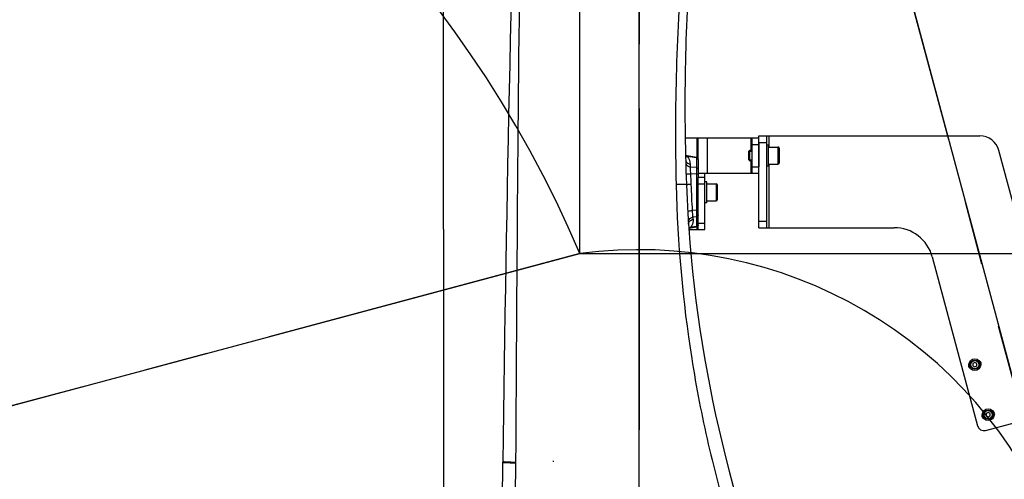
# Model space of a CAD drawing. Header units: millimetres. Extents: x 0 to 12486, y 0 to 8400.
# Tile 98 of 111: x 6113 to 6863, y 5754 to 6104. Entities that reach past the tile are written whole.
import ezdxf

# ---------------------------------------------------------------- set-up
doc = ezdxf.new("R2010")
doc.units = ezdxf.units.MM
doc.header["$LTSCALE"] = 653.4
doc.linetypes.add('CENTER', pattern=[0.6, 0.375, -0.075, 0.075, -0.075])
doc.layers.get('0').update_dxf_attribs({"linetype": 'CONTINUOUS'})
for name, color, linetype in [('03__ASM_ALL_CURVES', 7, 'CONTINUOUS'), ('1_DXF_AXIS', 7, 'CONTINUOUS'), ('304103000240DXF_CONTINUOUS_LINE', 7, 'CONTINUOUS'), ('304105000437DXF_CONTINUOUS_LINE', 7, 'CONTINUOUS'), ('304105000490DXF_CONTINUOUS_LINE', 7, 'CONTINUOUS'), ('501023000042DXF_CONTINUOUS_LINE', 7, 'CONTINUOUS'), ('501023000047DXF_CONTINUOUS_LINE', 7, 'CONTINUOUS'), ('501023000093DXF_CONTINUOUS_LINE', 7, 'CONTINUOUS'), ('504001000007DXF_CONTINUOUS_LINE', 7, 'CONTINUOUS'), ('504001000008DXF_CONTINUOUS_LINE', 7, 'CONTINUOUS'), ('DEFAULT_1', 7, 'CENTER'), ('DRW0004_DXF_DIMENSION', 7, 'CONTINUOUS')]:
    doc.layers.add(name, color=color, linetype=linetype)
doc.styles.get("Standard").update_dxf_attribs({"font": 'txt', "width": 0.7})
doc.dimstyles.new('DIMSTYLE_10', dxfattribs={"dimtxt": 100, "dimasz": 60, "dimexe": 1.5, "dimexo": 0, "dimgap": 1.25, "dimtad": 0, "dimtih": 1, "dimtoh": 1, "dimdsep": 46, "dimtxsty": 'Standard', "dimblk": '_FILLED', "dimblk1": '_FILLED', "dimblk2": '_FILLED', "dimcen": 0.09, "dimclrt": 5, "dimazin": 2, "dimtp": 0.1, "dimtm": 0.1, "dimtfac": 1, "dimtofl": 0, "dimtmove": 0, "dimatfit": 3, "dimldrblk": '_FILLED', "dimfxl": 0, "dimtolj": 1, "dimarcsym": 0})
doc.dimstyles.new('DIMSTYLE_12', dxfattribs={"dimtxt": 100, "dimasz": 60, "dimexe": 1.5, "dimexo": 0, "dimgap": 1.25, "dimtad": 0, "dimtih": 1, "dimtoh": 1, "dimdsep": 46, "dimtxsty": 'Standard', "dimblk": '_FILLED', "dimblk1": '_FILLED', "dimblk2": '_FILLED', "dimcen": 0.09, "dimclrt": 5, "dimazin": 2, "dimtp": 0.8, "dimtm": 0.8, "dimtfac": 1, "dimtofl": 0, "dimtmove": 0, "dimatfit": 3, "dimldrblk": '_FILLED', "dimfxl": 0, "dimtolj": 1, "dimarcsym": 0})
doc.dimstyles.new('DIMSTYLE_13', dxfattribs={"dimtxt": 100, "dimasz": 60, "dimexe": 1.5, "dimexo": 0, "dimgap": 1.25, "dimtad": 0, "dimtih": 1, "dimtoh": 1, "dimdsep": 46, "dimtxsty": 'Standard', "dimblk": '_FILLED', "dimblk1": '_FILLED', "dimblk2": '_FILLED', "dimcen": 0.09, "dimclrt": 5, "dimazin": 2, "dimtp": 2, "dimtm": 2, "dimtfac": 1, "dimtofl": 0, "dimtmove": 0, "dimatfit": 3, "dimldrblk": '_FILLED', "dimfxl": 0, "dimtolj": 1, "dimarcsym": 0})
doc.dimstyles.new('DIMSTYLE_14', dxfattribs={"dimtxt": 100, "dimasz": 60, "dimexe": 1.5, "dimexo": 0, "dimgap": 1.25, "dimtad": 0, "dimtih": 1, "dimtoh": 1, "dimdsep": 46, "dimtxsty": 'Standard', "dimblk": '_FILLED', "dimblk1": '_FILLED', "dimblk2": '_FILLED', "dimcen": 0.09, "dimclrt": 5, "dimazin": 2, "dimtp": 0.3, "dimtm": 0.3, "dimtfac": 1, "dimtofl": 0, "dimtmove": 0, "dimatfit": 3, "dimldrblk": '_FILLED', "dimfxl": 0, "dimtolj": 1, "dimarcsym": 0})
doc.dimstyles.new('DIMSTYLE_2', dxfattribs={"dimtxt": 100, "dimasz": 60, "dimexe": 1.5, "dimexo": 0, "dimgap": 1.25, "dimtad": 1, "dimdsep": 46, "dimtxsty": 'Standard', "dimblk": '_FILLED', "dimblk1": '_FILLED', "dimblk2": '_FILLED', "dimcen": 0.09, "dimclrt": 5, "dimazin": 2, "dimtp": 0.5, "dimtm": 0.5, "dimtfac": 1, "dimtofl": 0, "dimtmove": 0, "dimatfit": 3, "dimldrblk": '_FILLED', "dimfxl": 0, "dimtolj": 1, "dimarcsym": 0})
doc.dimstyles.new('DIMSTYLE_7', dxfattribs={"dimtxt": 100, "dimasz": 60, "dimexe": 1.5, "dimexo": 0, "dimgap": 1.25, "dimtad": 1, "dimdsep": 46, "dimtxsty": 'Standard', "dimblk": '_FILLED', "dimblk1": '_FILLED', "dimblk2": '_FILLED', "dimcen": 0.09, "dimclrt": 5, "dimazin": 2, "dimtp": 0.8, "dimtm": 0.8, "dimtfac": 1, "dimtofl": 0, "dimtmove": 0, "dimatfit": 3, "dimldrblk": '_FILLED', "dimfxl": 0, "dimtolj": 1, "dimarcsym": 0})
doc.dimstyles.new('DIMSTYLE_9', dxfattribs={"dimtxt": 100, "dimasz": 60, "dimexe": 1.5, "dimexo": 0, "dimgap": 1.25, "dimtad": 0, "dimtih": 1, "dimtoh": 1, "dimdsep": 46, "dimtxsty": 'Standard', "dimblk": '_FILLED', "dimblk1": '_FILLED', "dimblk2": '_FILLED', "dimcen": 0.09, "dimclrt": 5, "dimazin": 2, "dimtp": 1.2, "dimtm": 1.2, "dimtfac": 1, "dimtofl": 0, "dimtmove": 0, "dimatfit": 3, "dimldrblk": '_FILLED', "dimfxl": 0, "dimtolj": 1, "dimarcsym": 0})

# ---------------------------------------------------------------- blocks, each defined once
blk = doc.blocks.new('_FILLED')
at = {"color": 0, "linetype": 'ByBlock'}
blk.add_solid([(0, 0), (-1, 0.117), (-1, -0.117)], dxfattribs=at)
blk = doc.blocks.new('*D12')
at = {"layer": 'DRW0004_DXF_DIMENSION', "color": 2, "linetype": 'Continuous'}
for p, q in [((6436.31, 5944.41), (6436.31, 6725.31)), ((6585.31, 6675.96), (6585.31, 6725.31)), ((6436.31, 6695.31), (6131.27, 6695.31)), ((6131.27, 6695.31), (6510.81, 6695.31)), ((6685.31, 6695.31), (6510.81, 6695.31)), ((6585.31, 6695.31), (6685.31, 6695.31))]:
    blk.add_line(p, q, dxfattribs=at)
at = {"layer": 'DRW0004_DXF_DIMENSION', "color": 2, "linetype": 'Continuous', "xscale": 60, "yscale": 60, "zscale": 60}
blk.add_blockref('_FILLED', (6436.31, 6695.31), dxfattribs=at)
at = {"layer": 'DRW0004_DXF_DIMENSION', "color": 2, "linetype": 'Continuous', "xscale": 60, "yscale": 60, "zscale": 60, "rotation": 180}
blk.add_blockref('_FILLED', (6585.31, 6695.31), dxfattribs=at)
at = {"layer": 'DRW0004_DXF_DIMENSION', "color": 5, "linetype": 'Continuous', "insert": (6341.27, 6820.31), "char_height": 100, "width": 210, "attachment_point": 3, "line_spacing_factor": 0.9}
blk.add_mtext('149', dxfattribs=at)
blk = doc.blocks.new('*D15')
at = {"layer": 'DRW0004_DXF_DIMENSION', "color": 2, "linetype": 'Continuous'}
for p, q in [((6162.72, 6428.55), (5978.08, 6428.55)), ((6008.08, 6428.55), (6008.08, 6008.55)), ((6008.08, 5588.55), (6008.08, 6008.55))]:
    blk.add_line(p, q, dxfattribs=at)
at = {"layer": 'DRW0004_DXF_DIMENSION', "color": 2, "linetype": 'Continuous', "xscale": 60, "yscale": 60, "zscale": 60}
for p, rotation in [((6008.08, 6428.55), 90), ((6008.08, 5588.55), 270)]:
    blk.add_blockref('_FILLED', p, dxfattribs=dict(at, rotation=rotation))
at = {"layer": 'DRW0004_DXF_DIMENSION', "color": 5, "linetype": 'Continuous', "insert": (5883.08, 6008.55), "char_height": 100, "width": 210, "attachment_point": 2, "rotation": 90, "line_spacing_factor": 0.9}
blk.add_mtext('840', dxfattribs=at)
blk = doc.blocks.new('*D26')
at = {"layer": 'DRW0004_DXF_DIMENSION', "color": 2, "linetype": 'Continuous'}
blk.add_line((6540.12, 5925.75), (8725.51, 5925.75), dxfattribs=at)
at = {"layer": 'DRW0004_DXF_DIMENSION', "color": 5, "linetype": 'Continuous', "insert": (8775.51, 6050.75), "char_height": 100, "width": 350, "attachment_point": 1, "line_spacing_factor": 0.9}
blk.add_mtext('874.2', dxfattribs=at)
blk = doc.blocks.new('*D27')
at = {"layer": 'DRW0004_DXF_DIMENSION', "color": 2, "linetype": 'Continuous'}
blk.add_line((6585.31, 7291.93), (8725.51, 7291.93), dxfattribs=at)
at = {"layer": 'DRW0004_DXF_DIMENSION', "color": 5, "linetype": 'Continuous', "insert": (8775.51, 7416.93), "char_height": 100, "width": 490, "attachment_point": 1, "line_spacing_factor": 0.9}
blk.add_mtext('2240.38', dxfattribs=at)
blk = doc.blocks.new('*D28')
at = {"layer": 'DRW0004_DXF_DIMENSION', "color": 2, "linetype": 'Continuous'}
for p, q in [((6665.09, 7522.51), (6665.09, 7558.67)), ((6540.12, 7345.86), (6665.09, 7522.51)), ((6540.12, 5925.75), (6540.12, 7345.86))]:
    blk.add_line(p, q, dxfattribs=at)
at = {"layer": 'DRW0004_DXF_DIMENSION', "color": 5, "linetype": 'Continuous', "insert": (6540.09, 7608.67), "char_height": 100, "width": 420, "attachment_point": 1, "rotation": 90, "line_spacing_factor": 0.9}
blk.add_mtext('103.81', dxfattribs=at)
blk = doc.blocks.new('*D29')
at = {"layer": 'DRW0004_DXF_DIMENSION', "color": 2, "linetype": 'Continuous'}
blk.add_line((6436.31, 5944.41), (6436.31, 7558.67), dxfattribs=at)
at = {"layer": 'DRW0004_DXF_DIMENSION', "color": 5, "linetype": 'Continuous', "insert": (6311.31, 7608.67), "char_height": 100, "width": 70, "attachment_point": 1, "rotation": 90, "line_spacing_factor": 0.9}
blk.add_mtext('0', dxfattribs=at)
blk = doc.blocks.new('*D30')
at = {"layer": 'DRW0004_DXF_DIMENSION', "color": 2, "linetype": 'Continuous'}
blk.add_line((8288.69, 5588.55), (8288.69, 7558.67), dxfattribs=at)
at = {"layer": 'DRW0004_DXF_DIMENSION', "color": 5, "linetype": 'Continuous', "insert": (8163.69, 7608.67), "char_height": 100, "width": 490, "attachment_point": 1, "rotation": 90, "line_spacing_factor": 0.9}
blk.add_mtext('1852.38', dxfattribs=at)
blk = doc.blocks.new('*D32')
at = {"layer": 'DRW0004_DXF_DIMENSION', "color": 2, "linetype": 'Continuous'}
blk.add_line((4881.93, 5588.55), (4881.93, 7558.67), dxfattribs=at)
at = {"layer": 'DRW0004_DXF_DIMENSION', "color": 5, "linetype": 'Continuous', "insert": (4756.93, 7608.67), "char_height": 100, "width": 490, "attachment_point": 1, "rotation": 90, "line_spacing_factor": 0.9}
blk.add_mtext('1554.38', dxfattribs=at)

msp = doc.modelspace()

# ---------------------------------------------------------------- linework, layer by layer
at = {"color": 2, "linetype": 'Continuous'}
for centre, radius, start, end in [((6585.31, 5588.549), 1703.38, 290, 180), ((5745.31, 5588.549), 863.38, 22.989327, 112.010673), ((6585.31, 5588.549), 340.216, 306.213855, 97.633292)]:
    msp.add_arc(centre, radius, start, end, dxfattribs=at)
at = {"layer": '03__ASM_ALL_CURVES', "color": 4, "linetype": 'Continuous'}
for p, q in [((6585.31, 5588.549), (6585.31, 6548.549)), ((6701.221, 6459.607), (6922.512, 5633.741)), ((5714.252, 5704.46), (6540.119, 5925.75))]:
    msp.add_line(p, q, dxfattribs=at)
for centre, radius, start, end in [((6585.31, 5588.549), 1703.38, 290, 180), ((5745.31, 5588.549), 863.38, 22.989327, 112.010673), ((6585.31, 5588.549), 340.216, 306.213855, 97.633292)]:
    msp.add_arc(centre, radius, start, end, dxfattribs=at)
at = {"layer": '1_DXF_AXIS', "color": 7, "linetype": 'CENTER'}
for p, q in [((6585.31, 6428.549), (6585.31, 5590.186)), ((6436.31, 5944.411), (6436.31, 5011.549))]:
    msp.add_line(p, q, dxfattribs=at)
at = {"layer": '304103000240DXF_CONTINUOUS_LINE', "color": 7, "linetype": 'Continuous'}
for p, q in [((6629.051, 5999.109), (6620.542, 6000.49)), ((6630.31, 5997.63), (6630.31, 5983.712)), ((6621.276, 5978.576), (6621.286, 5978.318)), ((6629.051, 5945.988), (6623.133, 5945.028))]:
    msp.add_line(p, q, dxfattribs=at)
at = {"layer": '304103000240DXF_CONTINUOUS_LINE', "color": 9, "linetype": 'Continuous'}
for p, q in [((6629.019, 5998.716), (6622.064, 5999.844)), ((6629.05, 5999.109), (6629.019, 5998.716)), ((6629.019, 5998.716), (6629.019, 5991.369)), ((6629.019, 5991.369), (6624.185, 5991.761)), ((6629.019, 5986.223), (6624.441, 5986.595)), ((6629.019, 5986.223), (6629.019, 5958.874)), ((6630.31, 5986.223), (6629.019, 5986.223)), ((6613.427, 5978.386), (6613.434, 5978.126)), ((6629.019, 5958.874), (6625.672, 5958.603)), ((6630.31, 5958.874), (6629.019, 5958.874)), ((6629.019, 5953.729), (6626.2, 5953.5)), ((6629.019, 5953.729), (6629.019, 5946.382)), ((6629.019, 5946.382), (6624.451, 5945.641)), ((6629.019, 5946.382), (6629.051, 5945.988)), ((6519.78, 5767.87), (6519.785, 5767.136)), ((6519.783, 5767.87), (6519.782, 5767.136)), ((6491.416, 5766.275), (6491.42, 5766.85))]:
    msp.add_line(p, q, dxfattribs=at)
at = {"layer": '304103000240DXF_CONTINUOUS_LINE', "color": 7, "linetype": 'Continuous'}
for centre, radius, start, end in [((36479.349, 5406.521), 30000, 178.1542945, 179.3119481), ((8220.156, 6038.427), 1600, 175.844901, 182.143756), ((6628.81, 5997.629), 1.5, 0, 80.78218), ((7620.58, 6015.886), 1000, 182.153026, 202.429805), ((6628.81, 5947.469), 1.5, 279.217736, 360), ((5481.585, 5778.784), 1000, 350.220733, 359.311948)]:
    msp.add_arc(centre, radius, start, end, dxfattribs=at)
at = {"layer": '304103000240DXF_CONTINUOUS_LINE', "color": 9, "linetype": 'Continuous'}
for centre, radius, start, end in [((8311.064, 6018.715), 1698.116, 175.408342, 181.360868), ((6623.547, 5997.41), 2.864, 181.49818, 187.67827), ((6623.611, 5995.162), 2.868, 181.582065, 188.135576), ((8219.602, 6038.427), 1596.003, 181.861102, 182.153026), ((6637.795, 5620.257), 358.448, 92.305284, 92.483118), ((6649.398, 5334.423), 644.517, 92.193823, 92.313823), ((7620.049, 6015.887), 996.026, 182.153041, 183.297084), ((6625.836, 5948.329), 2.965, 181.207655, 183.882271), ((6622.423, 5948.079), 3.127, 279.823378, 283.121566)]:
    msp.add_arc(centre, radius, start, end, dxfattribs=at)
for points in [[(6491.42, 5766.85), (6492.416, 5917.088), (6492.998, 6067.337), (6495.82, 6217.552)], [(6620.541, 6000.492), (6621.084, 6000.398), (6621.606, 6000.152), (6622.064, 5999.844)], [(6622.064, 5999.844), (6623.233, 5998.144), (6624.073, 5996.07), (6624.126, 5994.007)], [(6620.709, 5997.027), (6620.804, 5996.318), (6621.179, 5995.617), (6621.693, 5995.119)], [(6620.771, 5994.756), (6620.985, 5993.258), (6622.681, 5991.934), (6624.185, 5991.761)], [(6621.693, 5995.119), (6622.334, 5994.499), (6623.24, 5994.109), (6624.126, 5994.007)], [(6624.126, 5994.007), (6624.145, 5993.258), (6624.165, 5992.51), (6624.185, 5991.761)], [(6630.31, 5990.082), (6630.31, 5990.69), (6629.622, 5991.295), (6629.019, 5991.369)], [(6630.31, 5955.015), (6630.31, 5954.408), (6629.622, 5953.802), (6629.019, 5953.729)], [(6622.872, 5948.267), (6622.854, 5949.085), (6623.219, 5949.949), (6623.776, 5950.548)], [(6623.776, 5950.548), (6624.42, 5951.243), (6625.374, 5951.7), (6626.312, 5951.83)], [(6626.2, 5953.5), (6626.237, 5952.943), (6626.274, 5952.387), (6626.312, 5951.83)], [(6624.451, 5945.641), (6624.051, 5945.368), (6623.604, 5945.143), (6623.133, 5945.033)], [(6489.363, 5721.874), (6490.902, 5736.61), (6491.319, 5751.459), (6491.416, 5766.275)]]:
    msp.add_open_spline(points, degree=3, dxfattribs=at)
for points, knots in [([(6620.666, 6000.02), (6620.885, 5999.945), (6621.349, 5999.841), (6621.823, 5999.829), (6622.064, 5999.844)], [0, 0, 0, 0, 0.4893979, 1, 1, 1, 1]), ([(6629.656, 5998.465), (6629.559, 5998.53), (6629.356, 5998.641), (6629.131, 5998.702), (6629.019, 5998.716)], [0, 0, 0, 0, 0.5072995, 1, 1, 1, 1]), ([(6630.31, 5997.429), (6630.31, 5997.627), (6630.146, 5998.042), (6629.839, 5998.34), (6629.656, 5998.465)], [0, 0, 0, 0, 0.4708546, 1, 1, 1, 1]), ([(6621, 5986.465), (6621, 5986.466), (6621.006, 5986.465), (6621.009, 5986.466), (6621.012, 5986.466)], [0, 0, 0, 0, 0.2552959, 1, 1, 1, 1]), ([(6621.012, 5986.466), (6621.12, 5986.476), (6622.265, 5986.511), (6623.407, 5986.56), (6624.441, 5986.595)], [0, 0, 0, 0, 0.0954748, 1, 1, 1, 1]), ([(6624.185, 5991.761), (6624.166, 5991.448), (6624.152, 5989.721), (6624.293, 5987.998), (6624.441, 5986.595)], [0, 0, 0, 0, 0.1820471, 1, 1, 1, 1]), ([(6629.019, 5991.369), (6629.031, 5991.054), (6629.067, 5989.339), (6629.047, 5987.624), (6629.019, 5986.223)], [0, 0, 0, 0, 0.1834787, 1, 1, 1, 1]), ([(6620.728, 5978.558), (6620.36, 5978.548), (6617.926, 5978.487), (6615.493, 5978.432), (6613.427, 5978.386)], [0, 0, 0, 0, 0.1514386, 1, 1, 1, 1]), ([(6613.434, 5978.126), (6614.512, 5933.861), (6620.375, 5867.445), (6635.033, 5791.284), (6645.773, 5748.317), (6651.813, 5726.988), (6655.457, 5716.536)], [0, 0, 0, 0, 0.4999302, 0.7499949, 0.8750239, 1, 1, 1, 1]), ([(6621.276, 5978.576), (6621.278, 5978.53), (6620.977, 5978.631), (6620.865, 5978.562), (6620.728, 5978.558)], [0, 0, 0, 0, 0.2517891, 1, 1, 1, 1]), ([(6621.286, 5978.318), (6621.282, 5978.403), (6621.822, 5978.234), (6622.024, 5978.358), (6622.266, 5978.368)], [0, 0, 0, 0, 0.2594301, 1, 1, 1, 1]), ([(6622.235, 5958.373), (6622.235, 5958.375), (6622.248, 5958.374), (6622.254, 5958.377), (6622.26, 5958.378)], [0, 0, 0, 0, 0.2576553, 1, 1, 1, 1]), ([(6622.26, 5958.378), (6622.378, 5958.393), (6623.516, 5958.467), (6624.653, 5958.543), (6625.672, 5958.603)], [0, 0, 0, 0, 0.1048188, 1, 1, 1, 1]), ([(6625.672, 5958.603), (6625.694, 5958.09), (6625.797, 5956.384), (6625.944, 5954.67), (6626.2, 5953.5)], [0, 0, 0, 0, 0.2999054, 1, 1, 1, 1]), ([(6629.019, 5958.874), (6629.029, 5958.363), (6629.053, 5956.648), (6629.067, 5954.932), (6629.019, 5953.729)], [0, 0, 0, 0, 0.2980007, 1, 1, 1, 1]), ([(6622.765, 5949.805), (6622.681, 5951.083), (6624.002, 5952.964), (6625.716, 5953.433), (6626.2, 5953.5)], [0, 0, 0, 0, 0.7237036, 1, 1, 1, 1]), ([(6626.312, 5951.83), (6626.419, 5950.256), (6625.864, 5948.021), (6624.783, 5946.137), (6624.451, 5945.641)], [0, 0, 0, 0, 0.7252694, 1, 1, 1, 1]), ([(6630.31, 5947.668), (6630.31, 5947.471), (6630.146, 5947.056), (6629.839, 5946.758), (6629.656, 5946.633)], [0, 0, 0, 0, 0.4708546, 1, 1, 1, 1]), ([(6623.084, 5945.472), (6623.298, 5945.544), (6623.752, 5945.643), (6624.216, 5945.655), (6624.451, 5945.641)], [0, 0, 0, 0, 0.4900284, 1, 1, 1, 1]), ([(6629.656, 5946.633), (6629.559, 5946.568), (6629.356, 5946.457), (6629.131, 5946.396), (6629.019, 5946.382)], [0, 0, 0, 0, 0.5072995, 1, 1, 1, 1]), ([(6481.519, 5767.352), (6481.519, 5767.29), (6481.879, 5767.289), (6482.041, 5767.234), (6482.215, 5767.217)], [0, 0, 0, 0, 0.2626858, 1, 1, 1, 1]), ([(6482.215, 5767.217), (6482.682, 5767.17), (6485.748, 5766.975), (6488.819, 5766.903), (6491.42, 5766.85)], [0, 0, 0, 0, 0.1527026, 1, 1, 1, 1]), ([(6481.512, 5766.776), (6481.51, 5766.539), (6482.974, 5766.803), (6483.558, 5766.538), (6484.235, 5766.504)], [0, 0, 0, 0, 0.2587681, 1, 1, 1, 1]), ([(6484.235, 5766.504), (6484.72, 5766.479), (6487.113, 5766.375), (6489.508, 5766.314), (6491.416, 5766.275)], [0, 0, 0, 0, 0.2029516, 1, 1, 1, 1])]:
    msp.add_open_spline(points, degree=3, knots=knots, dxfattribs=at)
at = {"layer": '304105000437DXF_CONTINUOUS_LINE', "color": 7, "linetype": 'Continuous'}
for p, q in [((6676.31, 5945.549), (6676.31, 6015.549)), ((6676.31, 6015.549), (6844.8, 6015.549)), ((6682.31, 6015.549), (6682.31, 5945.549)), ((6910.662, 5812.704), (6859.289, 6004.431)), ((6676.31, 5945.549), (6779.578, 5945.549)), ((6808.555, 5923.313), (6843.047, 5794.587)), ((6849.171, 5791.052), (6907.127, 5806.581))]:
    msp.add_line(p, q, dxfattribs=at)
at = {"layer": '304105000437DXF_CONTINUOUS_LINE', "color": 9, "linetype": 'Continuous'}
for p, q in [((6684.31, 6007.049), (6684.31, 6015.549)), ((6676.31, 6010.549), (6682.31, 6010.549)), ((6684.31, 5945.549), (6684.31, 5994.049)), ((6676.31, 5950.549), (6682.31, 5950.549))]:
    msp.add_line(p, q, dxfattribs=at)
at = {"layer": '304105000437DXF_CONTINUOUS_LINE', "color": 7, "linetype": 'Continuous'}
for centre, radius, start, end in [((6844.8, 6000.549), 15, 15, 90), ((6779.578, 5915.549), 30, 15, 90), ((6843.345, 5841.772), 2.5, 323.34558, 66.320221), ((6838.516, 5840.478), 2.5, 143.34558, 246.320221), ((6853.569, 5803.618), 2.5, 323.34558, 66.320221), ((6848.739, 5802.324), 2.5, 143.34558, 246.320221), ((6847.877, 5795.881), 5, 195, 285)]:
    msp.add_arc(centre, radius, start, end, dxfattribs=at)
at = {"layer": '304105000490DXF_CONTINUOUS_LINE', "color": 7, "linetype": 'Continuous'}
for p, q in [((6620.386, 6014.049), (6676.31, 6014.049)), ((6630.31, 5997.429), (6630.31, 6014.049)), ((6671.31, 5987.049), (6671.31, 6014.049)), ((6676.31, 6010.343), (6676.31, 5992.049)), ((6630.31, 5987.049), (6676.31, 5987.049)), ((6635.31, 5944.049), (6635.31, 5987.049)), ((6630.31, 5984.049), (6635.31, 5984.049)), ((6630.31, 5944.049), (6630.31, 5983.712)), ((6623.214, 5944.049), (6635.31, 5944.049))]:
    msp.add_line(p, q, dxfattribs=at)
at = {"layer": '304105000490DXF_CONTINUOUS_LINE', "color": 9, "linetype": 'Continuous'}
for p, q in [((6629.31, 6014.049), (6629.31, 5999.021)), ((6637.31, 5987.049), (6637.31, 6014.049)), ((6670.31, 6014.049), (6670.31, 6004.549)), ((6671.31, 6009.049), (6676.31, 6009.049)), ((6670.31, 5996.549), (6670.31, 5987.049)), ((6671.31, 5992.049), (6676.31, 5992.049)), ((6630.31, 5979.049), (6635.31, 5979.049)), ((6630.31, 5949.049), (6635.31, 5949.049)), ((6629.31, 5946.077), (6629.31, 5944.049))]:
    msp.add_line(p, q, dxfattribs=at)
at = {"layer": '501023000042DXF_CONTINUOUS_LINE', "color": 7, "linetype": 'Continuous'}
for p, q in [((6668.81, 6003.749), (6669.61, 6004.549)), ((6668.81, 5997.299), (6668.81, 6003.799)), ((6669.61, 5996.549), (6669.61, 6004.549)), ((6669.61, 6004.549), (6671.31, 6004.549)), ((6683.81, 6007.049), (6691.01, 6007.049)), ((6691.81, 6006.249), (6691.81, 5994.849)), ((6668.81, 5997.349), (6669.61, 5996.549)), ((6669.61, 5996.549), (6671.31, 5996.549)), ((6683.81, 5994.049), (6691.01, 5994.049))]:
    msp.add_line(p, q, dxfattribs=at)
at = {"layer": '501023000042DXF_CONTINUOUS_LINE', "color": 2, "linetype": 'Continuous'}
for p, q in [((6668.81, 6003.799), (6671.31, 6003.799)), ((6668.81, 5997.299), (6671.31, 5997.299))]:
    msp.add_line(p, q, dxfattribs=at)
at = {"layer": '501023000042DXF_CONTINUOUS_LINE', "color": 9, "linetype": 'Continuous'}
msp.add_line((6691.01, 6007.049), (6691.01, 5994.049), dxfattribs=at)
at = {"layer": '501023000042DXF_CONTINUOUS_LINE', "color": 7, "linetype": 'Continuous'}
for centre, start, end in [((6691.01, 6006.249), 0, 90), ((6691.01, 5994.849), 270, 360)]:
    msp.add_arc(centre, 0.8, start, end, dxfattribs=at)
at = {"layer": '501023000047DXF_CONTINUOUS_LINE', "color": 7, "linetype": 'Continuous'}
for p, q in [((6636.81, 5979.049), (6644.01, 5979.049)), ((6644.81, 5978.249), (6644.81, 5966.849)), ((6636.81, 5966.049), (6644.01, 5966.049))]:
    msp.add_line(p, q, dxfattribs=at)
at = {"layer": '501023000047DXF_CONTINUOUS_LINE', "color": 9, "linetype": 'Continuous'}
msp.add_line((6644.01, 5979.049), (6644.01, 5966.049), dxfattribs=at)
at = {"layer": '501023000047DXF_CONTINUOUS_LINE', "color": 7, "linetype": 'Continuous'}
for centre, start, end in [((6644.01, 5978.249), 0, 90), ((6644.01, 5966.849), 270, 360)]:
    msp.add_arc(centre, 0.8, start, end, dxfattribs=at)
at = {"layer": '501023000093DXF_CONTINUOUS_LINE', "color": 7, "linetype": 'Continuous'}
for p, q in [((6840.93, 5842.857), (6839.43, 5841.991)), ((6842.43, 5841.991), (6840.93, 5842.857)), ((6839.43, 5841.991), (6839.43, 5840.259)), ((6839.43, 5840.259), (6840.93, 5839.393)), ((6840.93, 5839.393), (6842.43, 5840.259)), ((6842.43, 5840.259), (6842.43, 5841.991)), ((6851.154, 5804.703), (6849.654, 5803.837)), ((6852.654, 5803.837), (6851.154, 5804.703)), ((6849.654, 5803.837), (6849.654, 5802.105)), ((6849.654, 5802.105), (6851.154, 5801.239)), ((6851.154, 5801.239), (6852.654, 5802.105)), ((6852.654, 5802.105), (6852.654, 5803.837))]:
    msp.add_line(p, q, dxfattribs=at)
for centre in [(6840.93, 5841.125), (6851.154, 5802.971)]:
    msp.add_circle(centre, 3.5, dxfattribs=at)
at = {"layer": '501023000093DXF_CONTINUOUS_LINE', "color": 9, "linetype": 'Continuous'}
for centre in [(6840.93, 5841.125), (6851.154, 5802.971)]:
    msp.add_circle(centre, 3.1, dxfattribs=at)
at = {"layer": '504001000007DXF_CONTINUOUS_LINE', "color": 7, "linetype": 'Continuous'}
for centre in [(6840.93, 5841.125), (6851.154, 5802.971)]:
    msp.add_circle(centre, 4.5, dxfattribs=at)
at = {"layer": '504001000008DXF_CONTINUOUS_LINE', "color": 7, "linetype": 'Continuous'}
for p, q in [((6683.81, 6008.549), (6682.31, 6008.549)), ((6683.81, 5992.549), (6683.81, 6008.549)), ((6683.81, 5992.549), (6682.31, 5992.549)), ((6636.81, 5980.549), (6635.31, 5980.549)), ((6636.81, 5964.549), (6636.81, 5980.549)), ((6636.81, 5964.549), (6635.31, 5964.549))]:
    msp.add_line(p, q, dxfattribs=at)
at = {"layer": 'DEFAULT_1', "color": 7, "linetype": 'CENTER'}
for p, q in [((6922.512, 5633.741), (6701.221, 6459.607)), ((6540.119, 5925.75), (5714.252, 5704.46))]:
    msp.add_line(p, q, dxfattribs=at)

# ---------------------------------------------------------------- dimensions: what is measured, and where the dimension line sits
at = {"layer": 'DRW0004_DXF_DIMENSION', "color": 2, "linetype": 'Continuous'}
for feature_location, offset, dtype, origin, dimstyle, override, picture, middle in [((4881.93, 5588.549), (0, 1970.12), 1, (6436.31, 5588.549), 'DIMSTYLE_9', {"dimgap": 24.999986, "dimtad": 1, "dimtih": 0, "dimtoh": 0}, '*D32', (4806.931, 7864.606)), ((8288.69, 5588.549), (0, 1970.12), 1, (6436.31, 5588.549), 'DIMSTYLE_9', {"dimgap": 24.999986, "dimtad": 1, "dimtih": 0, "dimtoh": 0}, '*D30', (8213.69, 7864.606)), ((6540.119, 5925.75), (124.971, 1632.919), 1, (6436.31, 5944.411), 'DIMSTYLE_14', {"dimgap": 24.999986, "dimtad": 1, "dimtih": 0, "dimtoh": 0}, '*D28', (6590.09, 7818.669)), ((6436.310307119, 5944.4109375), (0, 1614.257931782), 1, (6436.310307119, 5944.4109375), 'DIMSTYLE_10', {"dimgap": 24.999986, "dimtad": 1, "dimtih": 0, "dimtoh": 0}, '*D29', (6361.310487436, 7643.668877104)), ((6585.31, 7291.929), (2140.203, 0), 0, (6585.31, 5051.549), 'DIMSTYLE_13', {"dimgap": 24.999902, "dimtad": 1, "dimtih": 0, "dimtoh": 0}, '*D27', (9022.701, 7366.929)), ((6540.119, 5925.75), (2185.395, 0), 0, (6540.119, 5051.549), 'DIMSTYLE_12', {"dimgap": 25.000258, "dimtad": 1, "dimtih": 0, "dimtoh": 0}, '*D26', (8948.326, 6000.75))]:
    dim = msp.add_ordinate_dim(feature_location=feature_location, offset=offset, dtype=dtype, origin=origin, dimstyle=dimstyle, override=override, dxfattribs=at)
    dim.commit()
    dim.dimension.update_dxf_attribs({"geometry": picture, "text_midpoint": middle})
for base, p1, p2, angle, dimstyle, picture, middle in [((6436.31, 6695.306), (6585.31, 6725.306), (6436.31, 5944.411), 180, 'DIMSTYLE_2', '*D12', (6245.024, 6695.306)), ((6008.076, 6428.549), (5745.31, 5588.549), (6162.722, 6428.549), 90, 'DIMSTYLE_7', '*D15', (6008.076, 6006.361))]:
    dim = msp.add_linear_dim(base=base, p1=p1, p2=p2, angle=angle, dimstyle=dimstyle, dxfattribs=at)
    dim.commit()
    dim.dimension.update_dxf_attribs({"geometry": picture, "text_midpoint": middle, "dimtype": 160})

doc.saveas('drawing.dxf')
